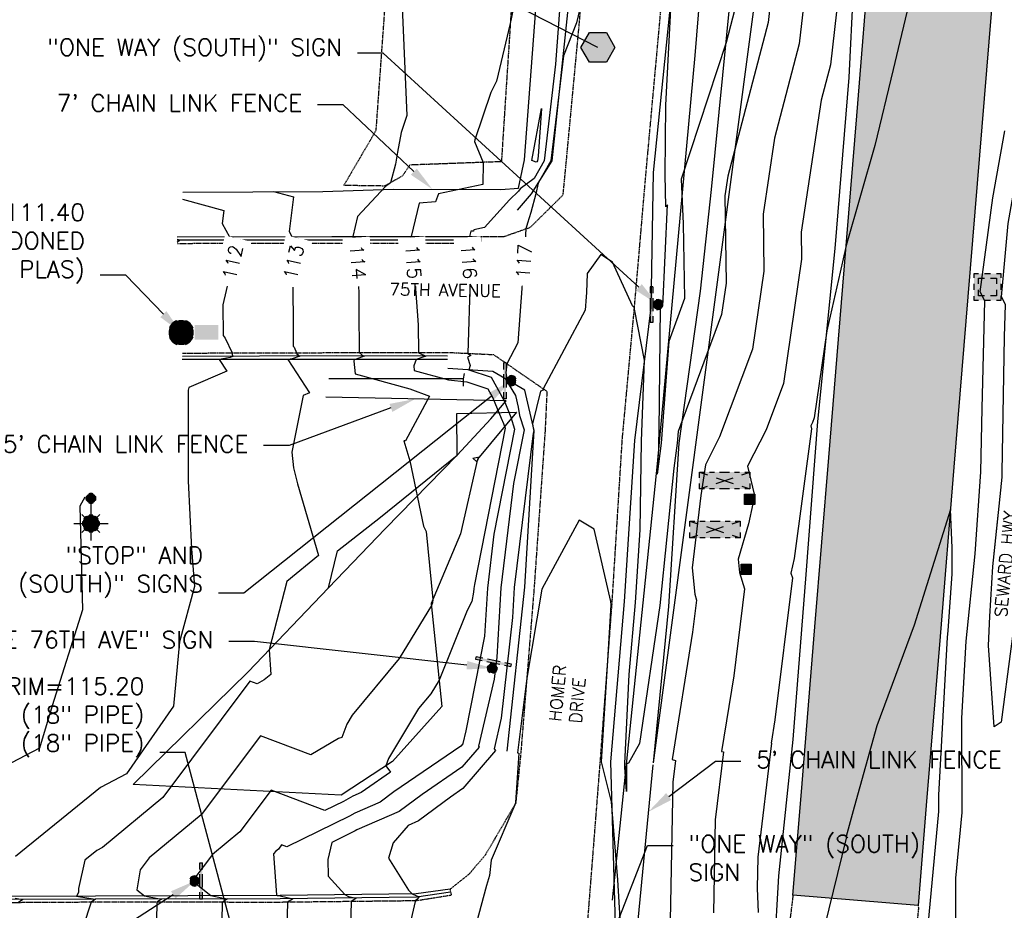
# Model space of a CAD drawing. Header units: feet. Extents: x 351431 to 355879, y 310968 to 329728.
# Tile 51 of 254: x 353261 to 353550, y 316412 to 316674. Entities that reach past the tile are written whole.
import ezdxf

# ---------------------------------------------------------------- set-up
doc = ezdxf.new("R2010")
doc.units = ezdxf.units.FT
doc.header["$MEASUREMENT"] = 0
doc.linetypes.add('D25', pattern=[0.375, 0.25, -0.125])
for name, color, linetype in [('EHYSC', 161, 'Continuous'), ('ELIF', 153, 'LINKFENCE'), ('ELTCH-EG2', 253, 'Continuous'), ('ELTCN-EG2', 251, 'Continuous'), ('ELTT', 3, 'Continuous'), ('ELUG', 153, 'EGASRT'), ('ELUTU', 153, 'UT'), ('ELYCB-BACK', 5, 'Continuous'), ('ELYCB-FL', 2, 'Continuous'), ('ELYSC', 2, 'Continuous'), ('ELYSP', 1, 'D25'), ('ELYSS', 2, 'Continuous'), ('ESFI', 2, 'Continuous'), ('ESFLJ', 5, 'Continuous'), ('ESFLP', 4, 'Continuous'), ('ESFS', 153, 'Continuous'), ('ESGH', 1, 'Continuous'), ('ESIP', 41, 'Continuous'), ('ESMask', 155, 'Continuous'), ('ESUS', 5, 'Continuous'), ('ETFS', 6, 'Continuous'), ('ETGH', 4, 'Continuous'), ('ETIF', 4, 'Continuous'), ('ETRC', 2, 'Continuous'), ('ETTC', 252, 'Continuous'), ('ETUD', 4, 'Continuous'), ('ETUS', 2, 'Continuous')]:
    doc.layers.add(name, color=color, linetype=linetype)
doc.styles.add('ANNO-TOPO', font='simplex.shx')
doc.styles.add('L180', font='simplex.shx', dxfattribs={"height": 3.6})
doc.styles.add('L80', font='simplex', dxfattribs={"height": 4})
doc.styles.add('ROMANSM', font='romansm.shx')
doc.linetypes.add('EGASRT', pattern='A,0.15,-0.07,0.15,-0.04,["G",ROMANSM,S=0.08,R=0,X=-0.005,Y=-0.04],-0.12,0.15,-0.07,0.15,-0.04,[")",ROMANSM,S=0.08,R=0,X=-0.09,Y=-0.04],-0.075', length=1.015)
doc.linetypes.add('LINKFENCE', pattern='A,0.25,-0.08,0.25,-0.08,["X",ROMANSM,S=0.08,R=0,X=-0.004,Y=-0.04],-0.12', length=0.78)
doc.linetypes.add('UT', pattern='A,0.25,-0.07,0.07,-0.07,0.07,-0.07,0.25,-0.08,["UT",ROMANSM,S=0.08,R=0,X=-0.04,Y=-0.04],-0.15', length=1.08)

# ---------------------------------------------------------------- blocks, each defined once
blk = doc.blocks.new('ESUFMALUM')
for p, q in [((0, -0.0295), (0, -0.0976)), ((-0.053, -0.0946), (-0.0354, -0.1123)), ((0.053, -0.0946), (0.0354, -0.1123)), ((-0.1, -0.1476), (-0.05, -0.1476)), ((0.05, -0.1476), (0.1, -0.1476)), ((-0.0354, -0.183), (-0.053, -0.2007)), ((0, -0.1976), (0, -0.2476)), ((0.0354, -0.183), (0.053, -0.2007))]:
    blk.add_line(p, q)
for centre, radius, start, end in [((0, 0), 0.0295, 153.65027, 206.34973), ((0, 0), 0.0295, 63.65027, 116.34973), ((0, 0), 0.0295, 333.65027, 26.34973), ((0, 0), 0.0295, 243.65027, 296.34973), ((0, -0.1476), 0.05, 121.70415, 148.29585), ((0, -0.1476), 0.05, 76.70415, 103.29585), ((0, -0.1476), 0.05, 31.70415, 58.29585), ((0, -0.1476), 0.05, 166.70415, 193.29585), ((0, -0.1476), 0.05, 346.70415, 13.29585), ((0, -0.1476), 0.05, 211.70415, 238.29585), ((0, -0.1476), 0.05, 256.70415, 283.29585), ((0, -0.1476), 0.05, 301.70415, 328.29585)]:
    blk.add_arc(centre, radius, start, end)
at = {"layer": 'ESMask'}
for points, const_width in [([(-0.0148, 0, 1), (0.0148, 0, 1)], 0.0295), ([(-0.025, -0.1476, 1), (0.025, -0.1476, 1)], 0.05)]:
    blk.add_lwpolyline(points, format="xyb", close=True, dxfattribs=dict(at, const_width=const_width))
blk = doc.blocks.new('ESIPOST')
blk.add_lwpolyline([(0.03, 0.0299), (0.03, -0.03), (-0.03, -0.03), (-0.03, 0.0299), (0.03, 0.0299)])
at = {"layer": 'ESMask'}
blk.add_solid([(-0.03, -0.03), (-0.03, 0.0299), (0.03, -0.03), (0.03, 0.0299)], dxfattribs=at)
blk = doc.blocks.new('ESIPUBSIGN')
at = {"layer": 'ESMask'}
h = blk.add_hatch(color=256, dxfattribs=at)
edge = h.paths.add_edge_path()
edge.add_arc((0, 0), 0.03, 90, 450)
for p, q in [((-0.03, 0.1047), (-0.0447, 0.1047)), ((-0.0447, 0.1047), (-0.0447, 0.066)), ((-0.03, 0.1047), (-0.03, 0.066)), ((-0.0447, 0.0381), (-0.0447, -0.0393)), ((-0.03, 0.0381), (-0.03, -0.0393)), ((-0.0447, -0.0672), (-0.0447, -0.1059)), ((-0.03, -0.1059), (-0.0447, -0.1059)), ((-0.03, -0.0672), (-0.03, -0.1059))]:
    blk.add_line(p, q)
for start, end in [(144.23142, 216.35632), (17.97024, 107.04945), (253.53828, 340.78828)]:
    blk.add_arc((0, 0), 0.03, start, end)
blk.add_solid([(-0.0447, -0.1059), (-0.03, -0.1059), (-0.0447, 0.1047), (-0.03, 0.1047)], dxfattribs=at)
blk = doc.blocks.new('ESUFCTRL')
for p, q in [((-0.1476, 0.0492), (-0.1004, 0.0335)), ((-0.0502, 0.0167), (0.0502, -0.0167)), ((-0.0502, -0.0167), (0.0502, 0.0167)), ((0.1004, 0.0335), (0.1476, 0.0492)), ((-0.1476, -0.0492), (-0.1004, -0.0335)), ((0.1004, -0.0335), (0.1476, -0.0492))]:
    blk.add_line(p, q)
for points in [[(-0.1476, 0.0167), (-0.1476, 0.0492), (-0.1181, 0.0492)], [(-0.0886, 0.0492), (-0.0591, 0.0492)], [(-0.0295, 0.0492), (0.0295, 0.0492)], [(0.0591, 0.0492), (0.0886, 0.0492)], [(0.1181, 0.0492), (0.1476, 0.0492), (0.1476, 0.0167)], [(-0.1476, -0.0492), (-0.1476, -0.0167)], [(-0.1181, -0.0492), (-0.1476, -0.0492)], [(-0.0591, -0.0492), (-0.0886, -0.0492)], [(0.0295, -0.0492), (-0.0295, -0.0492)], [(0.0886, -0.0492), (0.0591, -0.0492)], [(0.1476, -0.0167), (0.1476, -0.0492), (0.1181, -0.0492)]]:
    blk.add_lwpolyline(points)
at = {"layer": 'ESMask'}
blk.add_solid([(-0.1476, -0.0492), (-0.1476, 0.0492), (0.1476, -0.0492), (0.1476, 0.0492)], dxfattribs=at)
blk = doc.blocks.new('ESUSMHOLE')
for radius, start, end in [(0.0738, 110, 160), (0.0738, 20, 70), (0.0492, 155, 205), (0.0492, 65, 115), (0.0492, 335, 25), (0.0738, 200, 250), (0.0492, 245, 295), (0.0738, 290, 340)]:
    blk.add_arc((0, 0), radius, start, end)
at = {"layer": 'ESMask', "const_width": 0.0738}
blk.add_lwpolyline([(-0.0369, 0, 1), (0.0369, 0, 1)], format="xyb", close=True, dxfattribs=at)
at = {"layer": 'ESMask'}
blk.add_solid([(0.0796, -0.0411), (0.0796, 0.0441), (0.2186, -0.0411), (0.2186, 0.0441)], dxfattribs=at)
blk = doc.blocks.new('TH')
blk.add_hatch(color=256).paths.add_polyline_path([(-0.05, 0.0866), (0.05, 0.0866), (0.1, 0), (0.05, -0.0866), (-0.05, -0.0866), (-0.1, 0)])
for p, q in [((-0.1, 0), (-0.05, 0.0866)), ((-0.05, 0.0866), (0.05, 0.0866)), ((0.05, 0.0866), (0.1, 0)), ((-0.05, -0.0866), (-0.1, 0)), ((0.1, 0), (0.05, -0.0866)), ((0.05, -0.0866), (-0.05, -0.0866))]:
    blk.add_line(p, q)
blk = doc.blocks.new('ESUFJBOX2')
for points in [[(-0.0787, 0.0535), (-0.0787, 0.0787), (-0.0535, 0.0787)], [(-0.0178, 0.0787), (0.0178, 0.0787)], [(0.0535, 0.0787), (0.0787, 0.0787), (0.0787, 0.0535)], [(-0.0787, -0.0178), (-0.0787, 0.0178)], [(-0.0525, 0.0178), (-0.0525, 0.0525), (-0.0178, 0.0525)], [(0.0178, 0.0525), (0.0525, 0.0525), (0.0525, 0.0178)], [(0.0787, 0.0178), (0.0787, -0.0178)], [(-0.0787, -0.0787), (-0.0787, -0.0535)], [(-0.0525, -0.0525), (-0.0525, -0.0178)], [(-0.0178, -0.0525), (-0.0525, -0.0525)], [(0.0525, -0.0178), (0.0525, -0.0525), (0.0178, -0.0525)], [(0.0787, -0.0535), (0.0787, -0.0787), (0.0535, -0.0787)], [(-0.0535, -0.0787), (-0.0787, -0.0787)], [(0.0178, -0.0787), (-0.0178, -0.0787)]]:
    blk.add_lwpolyline(points)
at = {"layer": 'ESMask'}
blk.add_solid([(-0.0787, -0.0787), (-0.0787, 0.0787), (0.0787, -0.0787), (0.0787, 0.0787)], dxfattribs=at)

msp = doc.modelspace()

# ---------------------------------------------------------------- hatches: boundary and pattern name
at = {"layer": 'EHYSC'}
h = msp.add_hatch(dxfattribs=at)
h.set_pattern_fill('AR-CONC', color=256, style=0)
h.set_pattern_definition([(50, (353487.767, 316413.877), (7.1726, -0.62752), [0.75, -8.25]), (355, (353487.767, 316413.877), (-1.38751, 7.52192), [0.6, -6.6]), (100.4514, (353488.365, 316413.825), (5.7851, 6.8944), [0.6374, -7.01142]), (46.1842, (353487.767, 316415.877), (10.6724, -1.6552), [1.125, -12.375]), (96.6356, (353488.656, 316415.739), (9.34663, 9.74118), [0.9561, -10.51713]), (351.184, (353487.767, 316415.877), (9.3466, 9.7412), [0.9, -9.9]), (21, (353488.767, 316415.377), (5.96907, -4.02619), [0.75, -8.25]), (326, (353488.767, 316415.377), (2.43315, 7.2515), [0.6, -6.6]), (71.4514, (353489.2644, 316415.0415), (8.40223, 3.2253), [0.6374, -7.01142]), (37.5, (353487.767, 316413.877), (0.121599, 3.328939), [0, -6.52, 0, -6.7, 0, -6.625]), (7.5, (353487.767, 316413.877), (2.630695, 3.944117), [0, -3.82, 0, -6.37, 0, -2.525]), (327.5, (353485.537, 316413.877), (5.338224, -0.225549), [0, -2.5, 0, -7.8, 0, -10.35]), (317.5, (353484.537, 316413.877), (5.83186, 1.00105), [0, -3.25, 0, -5.18, 0, -7.35])])
h.paths.add_polyline_path([(353539.1, 316592.42), (353543.21, 316642.27), (353547.3, 316692.18), (353548.88, 316711.62), (353512.2, 316714.72), (353510.57, 316695.24), (353506.47, 316645.48), (353502.43, 316595.51), (353502.43, 316595.49), (353498.28, 316545.3), (353494.16, 316495.57), (353490.15, 316445.99), (353487.77, 316416.86), (353524.49, 316413.88), (353526.88, 316443.15), (353530.97, 316492.73), (353535, 316542.44)])

# ---------------------------------------------------------------- linework, layer by layer
at = {"layer": 'ELIF', "flags": 128}
for points in [[(353446.82, 316455.74), (353451.37, 316501.52), (353454.41, 316549.45), (353460.68, 316594.04), (353463.91, 316623.85), (353469.47, 316680.23), (353474.21, 316731.39), (353480.86, 316781.28), (353486.24, 316827.92), (353491.79, 316873.83), (353501.87, 316922.96), (353513.3, 316975.18), (353519.12, 316998.44)], [(353308.82, 316623.14), (353349.81, 316623.34), (353370.59, 316623.99), (353402.09, 316623.87), (353407.3, 316624.23), (353409.05, 316632.6), (353413.07, 316685.93), (353416.98, 316735.32), (353420.69, 316785.95), (353424.14, 316835.36), (353424.44, 316842.85), (353406.26, 316865.03), (353393.93, 316871.72), (353372.71, 316871.9), (353354.85, 316871.35), (353294.41, 316871.72)], [(353294.19, 316449.38), (353327.96, 316482.41), (353351.5, 316507.02), (353368.1, 316524.33), (353389.29, 316545.94), (353399.11, 316556.61), (353403.68, 316561.89), (353350.76, 316562.94)], [(353446.66, 316455.16), (353441.21, 316398.45), (353437.4, 316358.94), (353432.49, 316305.57), (353428.73, 316251.41), (353423.74, 316193.33), (353420.43, 316144.75), (353415.59, 316093.3), (353411.64, 316042.68), (353407.35, 315989.4), (353403.04, 315934.92), (353398.63, 315884.6), (353395.56, 315837.15), (353390.83, 315786.1), (353387.96, 315736.75), (353384.09, 315683.86), (353381.41, 315634.43), (353378.64, 315583.95), (353376.89, 315532.03), (353373.87, 315483.93), (353370.61, 315433.45), (353368.51, 315384.07), (353366.68, 315331.73), (353364.84, 315277.81), (353362.03, 315227.27), (353359.72, 315177.38), (353356.57, 315123.73), (353354.09, 315075.84), (353353.53, 315023.74), (353353.34, 314972.13), (353352.04, 314875.88), (353349.67, 314831.3), (353346.73, 314781.26), (353345.08, 314736.45)]]:
    msp.add_lwpolyline(points, dxfattribs=at)
at = {"layer": 'ELTCH-EG2', "flags": 128}
for points, elevation in [([(353493.18, 316698.13), (353489.63, 316666.64), (353482.39, 316638.91), (353478.99, 316616.68), (353479.23, 316599.93), (353475.9, 316577.09), (353466.27, 316551.3), (353462.07, 316543.14), (353460.77, 316534.16), (353458.21, 316512.93), (353458.97, 316505.19), (353459.51, 316503.42), (353458.35, 316494.07), (353452.33, 316456.66), (353453.32, 316456.36), (353452.54, 316449.99), (353451.7, 316404.41)], 119), ([(353522.66, 316682.15), (353517.13, 316659.05), (353511.8, 316636.8), (353503.4, 316607.5), (353501.6, 316599.66), (353497.74, 316582.4), (353494.03, 316556.91), (353493.53, 316555.57), (353492.98, 316554.51), (353493.18, 316553.69), (353488.16, 316515.62), (353487.19, 316511.33), (353487.6, 316510), (353482.45, 316468.37), (353481.34, 316461.5), (353481.53, 316461.44), (353477.45, 316428.07), (353477.28, 316418.95), (353477.55, 316411.82)], 121), ([(353471.31, 316678.99), (353468.16, 316666.96), (353454.99, 316626.93), (353455.53, 316613.81), (353455.97, 316591.9), (353451.39, 316579.31), (353449.11, 316549.51), (353447.91, 316540.36), (353448.41, 316547.84), (353448.43, 316549.55), (353448.55, 316552.99), (353448.92, 316589.34), (353449.63, 316589.61), (353450.99, 316619.39), (353450.46, 316618.75), (353450.26, 316628.3), (353450.51, 316648.6), (353452.18, 316680.67)], 117), ([(353335.34, 316623.27), (353341.24, 316621.68), (353339.93, 316611.59), (353340.76, 316610.07), (353343.11, 316609.32), (353343.89, 316609.12), (353342.79, 316608.35), (353342.56, 316608.14), (353341.08, 316601.72), (353341.16, 316577.95), (353341.4, 316577.62), (353342.17, 316575.99), (353342.16, 316575.74), (353343.1, 316575.02), (353340.9, 316574.24), (353339.56, 316573.98), (353345.91, 316564.21), (353344.05, 316563.42), (353340.78, 316546.8), (353341.21, 316542.2), (353342.4, 316537.54), (353348.53, 316516.48), (353339.3, 316508.89), (353334.12, 316488.84), (353334.58, 316481.57), (353332.66, 316480.06), (353330.62, 316478.88), (353328.48, 316479.69), (353302.89, 316445.51), (353285.23, 316430.92), (353283.51, 316430.02), (353279.99, 316427.16), (353278.18, 316418.82), (353278.14, 316417.65), (353277.55, 316416.62), (353283.1, 316415.68), (353283.11, 316415.68), (353281.9, 316414.84), (353281.85, 316414.82), (353277.19, 316400.53)], 113), ([(353308.71, 316621.01), (353320.85, 316617.75), (353320.35, 316613.92), (353322.47, 316610.04), (353323.55, 316609.7), (353325.93, 316609.1), (353325.37, 316608.71), (353324.7, 316608.11), (353320.55, 316590.01), (353320.58, 316581.1), (353321.21, 316580.24), (353323.26, 316575.94), (353323.23, 316575.26), (353323.64, 316574.95), (353322.68, 316574.61), (353319.44, 316573.98), (353321.67, 316570.56), (353310.53, 316565.81), (353310.37, 316565.01), (353310.3, 316538.42), (353311.29, 316518.44), (353312.15, 316507.45), (353307.81, 316491.16), (353306.08, 316472.35), (353292.21, 316452.46), (353284.64, 316448.49), (353259.7, 316428.22)], 112), ([(353307.08, 316609.3), (353307.97, 316609.08), (353307.94, 316609.06), (353307.16, 316608.37)], 111), ([(353395.57, 316545.38), (353395.01, 316543.98), (353393.88, 316545.07), (353395.37, 316545.34), (353395.57, 316545.38)], 114), ([(353279.98, 316533.62), (353278.53, 316531.02), (353279.38, 316500.63), (353270.47, 316472.39), (353266.74, 316460.01), (353237.72, 316444.88)], 111), ([(353526.51, 316397.52), (353530.57, 316441.43), (353530.57, 316446.23), (353533.15, 316492.57), (353533.34, 316494.47), (353534.53, 316511.19), (353534.47, 316518.74), (353533.99, 316530.01), (353523.33, 316496.06), (353512.42, 316466.56), (353505.78, 316442.73), (353503.41, 316434.11), (353503.35, 316433.59), (353495.74, 316402.54)], 122), ([(353406.35, 316443.89), (353406.3, 316443.83), (353406.16, 316443.41), (353399.23, 316427.19), (353398.77, 316422.64), (353397.87, 316419.77), (353394.82, 316408.44), (353391.1, 316398.28), (353390.92, 316397.45), (353393.99, 316384.25), (353390.85, 316369.64), (353390.83, 316369.62), (353390.84, 316369.61), (353390.8, 316369.55), (353388.92, 316364.85), (353389.3, 316357.93), (353392.97, 316349.51), (353392.5, 316349.1), (353391.18, 316310.96), (353391.26, 316307.07), (353390.25, 316299), (353386.49, 316255.82), (353385.49, 316243.12)], 119), ([(353259.56, 316416), (353261.88, 316415.6), (353261.15, 316415.1), (353260.35, 316414.69)], 112)]:
    msp.add_lwpolyline(points, dxfattribs=dict(at, elevation=elevation))
at = {"layer": 'ELTCN-EG2', "flags": 128}
for points, elevation in [([(353503.95, 316706.27), (353498.8, 316660.47), (353496.08, 316650.07), (353490.15, 316611.36), (353490.27, 316603.43), (353484.97, 316567), (353479.9, 316553.43), (353474.4, 316542.74), (353476.41, 316534.52), (353476.04, 316531.7), (353474.72, 316525.85), (353471.7, 316515.48), (353472.09, 316511.51), (353473.56, 316506.71), (353470.4, 316481.22), (353466.84, 316459.08), (353467.42, 316458.9), (353465, 316439.03), (353464.49, 316411.68)], 120), ([(353414.01, 316647.68), (353412.98, 316633.63), (353412.82, 316632.28), (353412.68, 316632.03), (353412.43, 316631.85), (353411.19, 316632.41), (353414.01, 316647.68)], 115)]:
    msp.add_lwpolyline(points, dxfattribs=dict(at, elevation=elevation))
at = {"layer": 'ELTT', "flags": 128}
msp.add_lwpolyline([(353446.82, 316455.74), (353519.12, 316998.44)], dxfattribs=at)
msp.add_lwpolyline([(353294.19, 316449.38), (353327.96, 316482.41), (353351.5, 316507.02), (353354.18, 316517.91), (353366.74, 316527.73), (353389.29, 316545.94), (353389.17, 316558.2), (353406.63, 316558.58), (353395.2, 316544.82), (353390.23, 316522.91), (353381.68, 316502.48), (353384.75, 316472.28), (353370.27, 316456.09), (353355.22, 316446.25)], close=True, dxfattribs=at)
at = {"layer": 'ELUG', "flags": 128}
for points in [[(353391.29, 316569.92), (353391.01, 316568.36), (353390.99, 316566.21)], [(353391.01, 316568.36), (353351.58, 316568.33)]]:
    msp.add_lwpolyline(points, dxfattribs=at)
at = {"layer": 'ELUTU', "flags": 128}
msp.add_lwpolyline([(353434.86, 316415.39), (353448.06, 316543.38), (353459.09, 316663.23), (353467.62, 316766.97), (353472.29, 316801.99), (353484.5, 316878.09), (353499.05, 316944.19), (353510.84, 316994.24), (353517.91, 317024.02), (353515.35, 317039.27), (353496.29, 317087.86), (353490.26, 317093.94), (353495.38, 317173.14), (353500.82, 317291.85)], dxfattribs=at)
at = {"layer": 'ELYCB-BACK', "flags": 128}
for points in [[(353307.11, 316610.02), (353352.46, 316610.09), (353396.17, 316610.07)], [(353386.44, 316574.05), (353353.84, 316573.97), (353308.58, 316573.99)], [(353387.17, 316418.64), (353377.28, 316417.27), (353337.36, 316416.84), (353283.14, 316416.64), (353229.68, 316416.4), (353177.09, 316416.37), (353124.51, 316416.22), (353072.56, 316416.18)]]:
    msp.add_lwpolyline(points, dxfattribs=at)
at = {"layer": 'ELYCB-FL', "flags": 128}
for points in [[(353307.07, 316609.08), (353352.51, 316609.13), (353396.19, 316609.08)], [(353386.42, 316574.97), (353353.81, 316575.06), (353308.65, 316574.9)], [(353387.32, 316417.79), (353377.35, 316416.27), (353337.36, 316415.8), (353283.17, 316415.68), (353229.76, 316415.48), (353177.15, 316415.4), (353124.6, 316415.21), (353072.5, 316415.11)]]:
    msp.add_lwpolyline(points, dxfattribs=at)
at = {"layer": 'ELYSP', "flags": 128}
for points in [[(353307.2, 316608.08), (353352.38, 316608.16), (353396.23, 316608.09), (353396.19, 316609.08), (353396.17, 316610.07), (353402.92, 316610.06), (353410.75, 316612.81), (353420.35, 316622.3), (353421.31, 316632.21), (353426.12, 316683.38), (353430.36, 316734.14), (353434.62, 316784.46), (353438.49, 316833.81), (353441.56, 316864.31), (353429.6, 316880.55), (353409.19, 316885.91), (353377.25, 316886.03), (353330.39, 316885.79), (353296.05, 316885.8)], [(353380.81, 316883.9), (353372.71, 316871.9), (353374.18, 316868.18), (353381.97, 316866.59), (353393.56, 316867.1), (353409.4, 316853.5), (353411.53, 316836.68), (353410.58, 316801.03), (353408.61, 316759.03), (353408.13, 316723.32), (353402.23, 316632.03), (353375.38, 316631.05), (353373.18, 316627.83), (353367.97, 316624.89), (353356.02, 316625.06), (353365.5, 316641.26), (353369.04, 316690.49), (353368.94, 316743.6), (353362.32, 316775.59), (353361.08, 316816.95), (353355.24, 316868.71)], [(353487.77, 316416.86), (353487.58, 316415.17), (353485.2, 316395.98), (353481.24, 316345.69), (353477.3, 316296), (353472.3, 316246.77), (353468.39, 316196.37), (353464.89, 316146.92), (353460.96, 316097.2), (353457.01, 316045.29), (353453.1, 315995.53), (353449.13, 315945.57), (353445.18, 315895.6), (353441.39, 315845.6), (353437.65, 315795.71), (353434.66, 315745.03), (353431.23, 315695.03), (353428.28, 315645.38), (353425.57, 315595.37), (353422.2, 315545.07), (353419.66, 315495.5), (353417.16, 315444.98), (353415.51, 315413.49), (353411.56, 315395.53), (353410.17, 315345.61), (353408.09, 315295.55), (353406.07, 315245.51), (353404.18, 315194.67), (353401.78, 315145), (353397.39, 315095.67), (353392.38, 315045.84), (353386.26, 314994.98), (353382.33, 314944.87), (353376.72, 314895.08), (353371.43, 314844.83), (353366.76, 314794.61), (353361.55, 314744.83), (353356.14, 314694.55), (353350.68, 314644.51), (353344.94, 314594.37), (353339.09, 314544.42), (353335.9, 314517.91), (353334.06, 314515.7), (353331.53, 314515.57), (353328.62, 314517.12), (353328.42, 314520.83), (353328.42, 314529.72), (353326.73, 314540.98)], [(353524.49, 316413.88), (353524.61, 316413.04), (353522.51, 316393.32), (353518.81, 316343.26), (353514.85, 316293.25), (353510.71, 316243.6), (353506.72, 316192.9), (353502.74, 316143.78), (353498.5, 316090.73), (353494.8, 316042.24), (353490.55, 315991.28), (353486.77, 315942.68), (353483, 315891.97), (353479.43, 315842.82), (353475.75, 315792.64), (353472.07, 315743.06), (353468.72, 315692.15), (353465.5, 315643.39), (353462.66, 315592.75), (353460.03, 315543.38), (353457.24, 315491.85), (353454.65, 315443.38), (353452.14, 315392.66), (353449.65, 315343.36), (353447.03, 315292.28), (353444.9, 315243.34), (353442.9, 315193.38), (353439.06, 315093.1), (353437.64, 315043.64), (353435.96, 314994.29), (353434.32, 314943.18), (353432.77, 314893.66), (353431.23, 314843.25), (353429.61, 314793.81), (353428.53, 314743.36), (353427.94, 314692.11), (353427.25, 314642.92), (353427.03, 314593.37), (353426.96, 314543.18), (353426.97, 314493.16), (353426.98, 314443.13), (353427.08, 314392.26), (353427.22, 314343.16), (353427.19, 314291.98), (353427.39, 314242.82), (353427.55, 314191.99), (353427.79, 314142.72), (353428.09, 314091.63), (353428.36, 314043.08), (353428.66, 313992.69), (353429.26, 313953.97), (353430.76, 313949.54), (353431.79, 313934.36), (353433.74, 313912.65), (353434.98, 313907.83), (353440.97, 313904.25), (353444.53, 313904.64)]]:
    msp.add_lwpolyline(points, dxfattribs=at)
at = {"layer": 'ELYSS', "flags": 128}
for points in [[(353406.97, 316617.85), (353411.11, 316622.61), (353417.17, 316632.3), (353422.65, 316684.16), (353426.92, 316734.58), (353430.55, 316785.06), (353433.79, 316834.45), (353437.23, 316864.43), (353429.6, 316880.55)], [(353431.46, 315731.65), (353434.99, 315784.3), (353438.27, 315832.86), (353441.63, 315879.72), (353445.95, 315934.93), (353449.93, 315985.79), (353454.18, 316041.54), (353457.77, 316089.15), (353466.41, 316197.45), (353469.6, 316245.97), (353474.44, 316297.96), (353479.79, 316356.26), (353483.68, 316422.59), (353487.87, 316462.59), (353491.67, 316510.95), (353495.03, 316555.8), (353500.2, 316606.58), (353504.3, 316656.77), (353506.86, 316708.46)], [(353403.93, 316459.13), (353409.08, 316507.25), (353411.86, 316553.16), (353409.07, 316564.98), (353399.68, 316570.51), (353386.57, 316571.39)]]:
    msp.add_lwpolyline(points, dxfattribs=at)
at = {"layer": 'ETFS', "linetype": 'ByBlock', "lineweight": -2}
for p, q in [((353367.54, 316663.82), (353360.04, 316663.82)), ((353326.7, 316505.5), (353319.2, 316505.5)), ((353329.77, 316491.34), (353322.27, 316491.34)), ((353445.15, 316431.45), (353452.65, 316431.45))]:
    msp.add_line(p, q, dxfattribs=at)
for points in [[(353399.23, 316563.15), (353326.7, 316505.5)], [(353392.13, 316484.33), (353329.77, 316491.34)], [(353435.38, 316406.6), (353445.15, 316431.45)], [(353305.98, 316416.99), (353290.93, 316407.32)]]:
    msp.add_lwpolyline(points, dxfattribs=at)
at = {"layer": 'ETFS'}
for points in [[(353443.43, 316596.12), (353448.12, 316590.13), (353441.74, 316594.27)], [(353398.45, 316564.12), (353405.1, 316567.81), (353400, 316562.17)], [(353392.26, 316485.57), (353399.58, 316483.49), (353391.99, 316483.09)], [(353305.3, 316418.04), (353312.29, 316421.05), (353306.65, 316415.94)]]:
    msp.add_solid(points, dxfattribs=at)
at = {"layer": 'ETGH', "linetype": 'ByBlock', "lineweight": -2}
msp.add_lwpolyline([(353430.54, 316665.57), (353399.58, 316681.48)], dxfattribs=at)
at = {"layer": 'ETIF', "linetype": 'ByBlock', "lineweight": -2}
for p, q in [((353355.8, 316648.76), (353348.3, 316648.76)), ((353339.99, 316548.74), (353332.49, 316548.74)), ((353465.01, 316456.16), (353472.51, 316456.16))]:
    msp.add_line(p, q, dxfattribs=at)
for points in [[(353376.55, 316629.11), (353355.8, 316648.76)], [(353369.84, 316559.82), (353339.99, 316548.74)], [(353451.32, 316445.83), (353465.01, 316456.16)]]:
    msp.add_lwpolyline(points, dxfattribs=at)
at = {"layer": 'ETIF'}
for points in [[(353377.41, 316630.01), (353381.99, 316623.95), (353375.69, 316628.2)], [(353369.4, 316560.99), (353376.87, 316562.42), (353370.27, 316558.64)], [(353452.07, 316444.83), (353445.33, 316441.31), (353450.57, 316446.83)]]:
    msp.add_solid(points, dxfattribs=at)
at = {"layer": 'ETUD', "linetype": 'ByBlock', "lineweight": -2}
msp.add_line((353309.48, 316458.77), (353301.98, 316458.77), dxfattribs=at)
msp.add_lwpolyline([(353322.56, 316409.55), (353309.48, 316458.77)], dxfattribs=at)
at = {"layer": 'ETUS', "linetype": 'ByBlock', "lineweight": -2}
msp.add_line((353292.04, 316598.72), (353284.54, 316598.72), dxfattribs=at)
msp.add_lwpolyline([(353303.07, 316587.31), (353292.04, 316598.72)], dxfattribs=at)
at = {"layer": 'ETUS'}
msp.add_solid([(353303.97, 316588.18), (353308.29, 316581.92), (353302.17, 316586.44)], dxfattribs=at)

# ---------------------------------------------------------------- block references
at = {"layer": 'ESFI', "xscale": 50, "yscale": 50, "zscale": 50}
for p in [(353467.71, 316538.51), (353464.93, 316524.15)]:
    msp.add_blockref('ESUFCTRL', p, dxfattribs=at)
at = {"layer": 'ESFLJ', "xscale": 50, "yscale": 50, "zscale": 50}
msp.add_blockref('ESUFJBOX2', (353544.86, 316595.29), dxfattribs=at)
at = {"layer": 'ESFLP', "xscale": 50, "yscale": 50, "zscale": 50}
msp.add_blockref('ESUFMALUM', (353281.82, 316533.28), dxfattribs=at)
at = {"layer": 'ESFS', "xscale": 50, "yscale": 50, "zscale": 50}
for p in [(353448.12, 316590.13), (353405.1, 316567.81)]:
    msp.add_blockref('ESIPUBSIGN', p, dxfattribs=at)
at = {"layer": 'ESFS'}
for p, xscale, yscale, zscale, rotation in [((353399.58, 316483.49), 50.00000000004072, 50.00000000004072, 50.00000000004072, 258.2126828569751), ((353312.29, 316421.05), 50, 50, 50, 180)]:
    msp.add_blockref('ESIPUBSIGN', p, dxfattribs=dict(at, xscale=xscale, yscale=yscale, zscale=zscale, rotation=rotation))
at = {"layer": 'ESGH', "xscale": 50, "yscale": 50, "zscale": 50}
msp.add_blockref('TH', (353430.54, 316665.57), dxfattribs=at)
at = {"layer": 'ESIP', "xscale": 50, "yscale": 50, "zscale": 50}
for p in [(353475.07, 316532.99), (353474.06, 316512.45)]:
    msp.add_blockref('ESIPOST', p, dxfattribs=at)
at = {"layer": 'ESUS', "xscale": 50, "yscale": 50, "zscale": 50}
msp.add_blockref('ESUSMHOLE', (353308.29, 316581.92), dxfattribs=at)

# ---------------------------------------------------------------- texts
at = {"layer": 'ETFS', "char_height": 5, "attachment_point": 3, "style": 'ANNO-TOPO'}
for s, insert in [('"ONE WAY (SOUTH)" SIGN', (353355.54, 316668.11)), ('"STOP" AND\\P"ONE WAY (SOUTH)" SIGNS', (353314.7, 316519.07)), ('"E 76TH AVE" SIGN', (353317.77, 316494.3))]:
    msp.add_mtext(s, dxfattribs=dict(at, insert=insert))
at = {"layer": 'ETFS', "insert": (353457.15, 316434.45), "char_height": 5, "width": 77.2978, "attachment_point": 1, "style": 'ANNO-TOPO'}
msp.add_mtext('"ONE WAY" (SOUTH)\\PSIGN', dxfattribs=at)
at = {"layer": 'ETIF', "char_height": 5, "style": 'ANNO-TOPO'}
for s, insert, attachment_point in [("7' CHAIN LINK FENCE", (353343.8, 316651.72), 3), ("5' CHAIN LINK FENCE", (353327.99, 316551.7), 3), ("5' CHAIN LINK FENCE", (353477.01, 316459.16), 1)]:
    msp.add_mtext(s, dxfattribs=dict(at, insert=insert, attachment_point=attachment_point))
at = {"layer": 'ETRC', "char_height": 3.6, "attachment_point": 1, "style": 'L180', "bg_fill": 3, "box_fill_scale": 1.5, "bg_fill_color": 256, "bg_fill_true_color": 13158600, "bg_fill_transparency": 16324528}
for s, insert, width, rotation in [('75TH AVENUE', (353369.4, 316596.43), 44.1855, 359.2235), ('HOMER DRIVE', (353416.16, 316468.05), 17.9759, 84.7664)]:
    msp.add_mtext(s, dxfattribs=dict(at, insert=insert, width=width, rotation=rotation))
at = {"layer": 'ETUD', "insert": (353297.48, 316480.68), "char_height": 5, "attachment_point": 3, "style": 'ANNO-TOPO'}
msp.add_mtext('STORM DRAIN MANHOLE, RIM=115.20\\PSE INV=108.45 (18" PIPE)\\PW INV=106.16 (18" PIPE)', dxfattribs=at)
at = {"layer": 'ETUS', "insert": (353280.04, 316619.67), "char_height": 5, "attachment_point": 3, "style": 'ANNO-TOPO'}
msp.add_mtext('SEWER MANHOLE, RIM=111.40\\PAPPEARS TO BE ABANDONED\\PW INV=99.55 (6" PLAS)', dxfattribs=at)

# ---------------------------------------------------------------- next in the draw order: linework, layer by layer
at = {"layer": 'ELTCH-EG2', "flags": 128}
for points, elevation in [([(353482.4, 316689.99), (353480.47, 316672.82), (353468.7, 316627.76), (353467.82, 316621.99), (353468.19, 316596.43), (353466.84, 316587.18), (353455.42, 316556.6), (353454.06, 316552.88), (353453.8, 316549.45), (353452.84, 316542.18), (353448.73, 316501.87), (353442.76, 316461.42), (353439.56, 316455.65), (353438.99, 316455.44), (353438.93, 316447.32), (353438.49, 316454.47), (353438.41, 316455.48), (353439.74, 316481.6), (353441.57, 316502.74), (353442.99, 316524.03), (353443.34, 316550.08), (353444.19, 316573.82), (353441.32, 316588.79), (353441.27, 316589.14), (353440.7, 316589.75), (353434.82, 316602.55), (353431.39, 316604.79), (353427.38, 316599.27), (353427.16, 316593.66), (353427.09, 316592.4), (353426.8, 316588.53), (353414.52, 316565.4), (353414.49, 316565), (353413.73, 316564.75), (353411.4, 316555.13), (353411.66, 316553.37), (353411.72, 316553.17), (353411.58, 316552.42), (353406.03, 316507.17), (353405.51, 316498.33), (353402.21, 316468.78), (353400.08, 316459.79), (353400.46, 316459.37), (353390.95, 316448.17), (353387.29, 316445.67), (353377.9, 316438.66), (353374.85, 316437.34), (353370.46, 316432.22), (353369.15, 316427.7), (353375.01, 316418.39), (353376.02, 316417.26), (353377.32, 316416.66), (353378.11, 316416.38), (353378.05, 316416.31), (353377.39, 316415.63), (353376.95, 316415.23), (353376.94, 316415.22), (353376.93, 316415.03), (353373.13, 316398.52)], 118), ([(353372.74, 316686.68), (353374.54, 316645.57), (353372.85, 316640.55), (353371.72, 316634.83), (353371.17, 316631.34), (353369.71, 316625.87), (353368.25, 316624.8), (353360.05, 316615.91), (353358.63, 316610.09), (353358.59, 316609.95), (353360.83, 316609.12), (353360.74, 316608.94), (353359.71, 316608.14), (353360.27, 316600.72), (353360.5, 316576.04), (353361.37, 316575.3), (353361.96, 316575.04), (353359.6, 316574.15), (353359.09, 316573.99), (353358.94, 316573.57), (353359.33, 316569.85), (353375.35, 316565.39), (353381.13, 316563.3), (353374.07, 316550.15), (353373.62, 316550.13), (353375.4, 316544.33), (353379.36, 316525.14), (353380.17, 316523.56), (353382.16, 316503.64), (353382.06, 316502.62), (353381.75, 316501.82), (353372.22, 316486.28), (353358.48, 316469.7), (353356.89, 316467.07), (353355.43, 316463.12), (353354.48, 316462.87), (353346.29, 316458.1), (353331.57, 316463.67), (353314.2, 316440.48), (353298.86, 316427.81), (353296.25, 316424.34), (353295.23, 316418.47), (353297.49, 316416.69), (353298.85, 316416.4), (353302.48, 316415.72), (353301.91, 316415.37), (353301.18, 316414.81), (353301.04, 316409.5)], 114), ([(353419.9, 316684.4), (353418.15, 316660.65), (353414.81, 316632.29), (353411.86, 316627.1), (353407.71, 316624.05), (353407.26, 316623.43), (353404.58, 316620.8), (353397.31, 316612.72), (353394.19, 316612.07), (353394.06, 316611.7), (353393.3, 316611.63), (353392.92, 316610.07), (353392.62, 316609.17), (353392.83, 316609.09), (353392.43, 316608.18), (353392.32, 316608.09), (353393.09, 316597.85), (353392.42, 316575.82), (353393.24, 316575.21), (353392.3, 316574.66), (353393.06, 316572.28), (353392.7, 316570.98), (353399.21, 316568.83), (353402.95, 316562.08), (353403.41, 316560.98), (353404.99, 316557.14), (353406.12, 316553.61), (353400.06, 316522.83), (353398.12, 316506.96), (353397.28, 316492.83), (353391.8, 316465.06), (353390.92, 316461.36), (353390.95, 316461.33), (353390.33, 316460.6), (353370.65, 316447.16), (353366.67, 316444.19), (353359.27, 316440.99), (353357.64, 316440.08), (353339.29, 316431.05), (353337.73, 316431.64), (353336.82, 316430.43), (353336.02, 316429.77), (353335.42, 316428.97), (353336.29, 316417.02), (353336.53, 316416.83), (353337.36, 316416.65), (353341.04, 316415.84), (353340.94, 316415.75), (353339.48, 316414.81), (353339.1, 316399.86)], 116), ([(353425.67, 316678.55), (353424.26, 316672.74), (353420.42, 316663.09), (353416.79, 316632.29), (353413.06, 316625.73), (353412.37, 316622.57), (353410.91, 316617.1), (353409.87, 316613.99), (353409.41, 316612.34), (353409.05, 316605.58), (353407.06, 316578.91), (353403.81, 316572.79), (353403.58, 316570.06), (353403.87, 316568.43), (353403.48, 316568.27), (353406.42, 316563.47), (353407.2, 316560.08), (353407.57, 316557.61), (353408.92, 316553.39), (353405.82, 316537.62), (353402.08, 316507.07), (353400.88, 316486.74), (353400.15, 316480.27), (353395.5, 316460.58), (353395.7, 316460.35), (353390.64, 316454.39), (353378.97, 316446.42), (353372.29, 316441.43), (353359.86, 316436.05), (353359.34, 316435.76), (353352.48, 316432.38), (353351.35, 316427.39), (353351.46, 316422.42), (353356.27, 316417.04), (353357.34, 316416.55), (353359.58, 316416.06), (353358.95, 316415.49), (353358.21, 316415.02), (353358.01, 316407.45)], 117), ([(353418.7, 316218.88), (353421.09, 316253.12), (353421.14, 316265.94), (353423.9, 316305.42), (353424.65, 316309.48), (353422.99, 316308.65), (353429.67, 316358.32), (353430.6, 316359.07), (353431.74, 316366.46), (353437.41, 316405.1), (353436.4, 316421.41), (353434.53, 316444.23), (353431.65, 316456.03), (353433.59, 316487.34), (353434.44, 316502.03), (353434.32, 316503.07), (353429.45, 316524.26), (353425.03, 316526.9), (353414.06, 316506.69), (353409.69, 316480.59), (353406.96, 316458.64), (353407.32, 316458.52), (353406.41, 316444.03), (353406.35, 316443.89)], 119)]:
    msp.add_lwpolyline(points, dxfattribs=dict(at, elevation=elevation))
at = {"layer": 'ELTCN-EG2', "elevation": 115, "flags": 128}
msp.add_lwpolyline([(353410.94, 316702.08), (353404.85, 316672.6), (353400.76, 316655.61), (353399.17, 316652.37), (353394.49, 316638.47), (353394.39, 316637.93), (353396.86, 316631.83), (353396.75, 316625.31), (353383.74, 316622.61), (353382.95, 316620.28), (353378.16, 316619.87), (353375.77, 316610.08), (353375.6, 316609.56), (353376.83, 316609.11), (353376.59, 316608.56), (353376.02, 316608.12), (353377.81, 316584.2), (353377.89, 316576.09), (353378.17, 316575.84), (353380.08, 316574.99), (353379.46, 316574.76), (353377.2, 316574.03), (353376.54, 316572.18), (353376.68, 316570.83), (353386.67, 316568.05), (353392.08, 316567.43), (353398.25, 316565.4), (353399.62, 316562.92), (353402.21, 316556.85), (353402.85, 316555.28), (353403.31, 316553.84), (353394.3, 316508.03), (353394.16, 316506.86), (353394.1, 316505.81), (353393.54, 316502.99), (353392.15, 316500.42), (353383.97, 316479.94), (353381.5, 316475.91), (353377.94, 316471.61), (353369.16, 316456.99), (353368.36, 316454.83), (353369.67, 316452.93), (353362.32, 316447.91), (353361.05, 316446.96), (353358.69, 316445.93), (353355.95, 316444.4), (353350.43, 316441.68), (353334.65, 316447.66), (353325.51, 316435.46), (353317.44, 316428.79), (353311.71, 316421.17), (353311.68, 316420.96), (353317.01, 316416.76), (353320.23, 316416.07), (353321.84, 316415.77), (353320.7, 316415.06), (353320.36, 316414.8), (353320.08, 316403.83)], dxfattribs=at)
at = {"layer": 'ELYSP', "flags": 128}
for points in [[(353326.82, 314541.64), (353327.67, 314589.18), (353328.59, 314637.38), (353329.67, 314686.66), (353330.45, 314733.13), (353331.44, 314782.3), (353332.78, 314832.24), (353333.9, 314877.48), (353335.56, 314925.36), (353336.78, 314972.86), (353338.36, 315025.53), (353340.14, 315075.64), (353341.98, 315124.35), (353344.43, 315176.91), (353346.5, 315227.95), (353348.8, 315278.39), (353351.26, 315332.22), (353353.73, 315384.31), (353356.18, 315434.82), (353358.75, 315484.35), (353361.61, 315532.63), (353364.72, 315584.6), (353367.85, 315634.54), (353371.39, 315686.17), (353374.73, 315737.41), (353381.91, 315837.51), (353385.53, 315886.11), (353389.61, 315938.06), (353393.67, 315990), (353398.23, 316043.26), (353402.39, 316094.4), (353406.62, 316148.16), (353410.78, 316200.98), (353415.03, 316253.88), (353419.16, 316305.1), (353423.47, 316359.01), (353427.47, 316407.78), (353431.26, 316456.03), (353434.75, 316503), (353437.71, 316550.55), (353441.32, 316589.73), (353444.68, 316628.8), (353449.45, 316681.16), (353453.89, 316731.87), (353460.66, 316781.54), (353467.08, 316829.74), (353475.28, 316878.08), (353487.96, 316928.01), (353500.53, 316977.16), (353505.41, 316996.76), (353518.91, 317045.55), (353530.58, 317095.06), (353536.96, 317128.45), (353538.2, 317132.8), (353539.65, 317135.26), (353541.18, 317135.34), (353542.61, 317133.86), (353540.45, 317094.32), (353537.03, 317044.48), (353533.11, 316994.14), (353529.48, 316944.3), (353525.41, 316894.11), (353521.22, 316844.59), (353517.42, 316795.43), (353514.02, 316745.06), (353512.26, 316722.33), (353512.2, 316714.72)], [(353308.69, 316575.9), (353353.71, 316576.03), (353386.41, 316576.11), (353399.95, 316575.45), (353415.59, 316564.66), (353415.03, 316552.78), (353411.83, 316507.11), (353407.91, 316458.49), (353406.44, 316443.89), (353397.45, 316428.57), (353392.83, 316423.15), (353387.17, 316418.64), (353387.32, 316417.79), (353387.54, 316416.85), (353377.42, 316415.23), (353337.05, 316414.78), (353283.21, 316414.82), (353229.79, 316414.51), (353177.13, 316414.4), (353124.47, 316414.35), (353072.46, 316414.18), (353020.45, 316414.1), (352968.17, 316414.01), (352914.52, 316413.98), (352862.93, 316413.87), (352838.4, 316413.79), (352835.82, 316413.88), (352833.13, 316414.07), (352831.58, 316414.23), (352829.96, 316414.45), (352828.32, 316414.72), (352826.68, 316415.06), (352825.1, 316415.48), (352823.63, 316415.98), (352822.3, 316416.57), (352820.84, 316417.35), (352819.46, 316418.14), (352818.15, 316418.95), (352816.9, 316419.79), (352815.71, 316420.66), (352814.57, 316421.58), (352813.48, 316422.54), (352812.43, 316423.55), (352811.42, 316424.62), (352810.43, 316425.76), (352809.47, 316426.96), (352808.53, 316428.24), (352807.61, 316429.6), (352806.83, 316430.96), (352806.12, 316432.48), (352805.49, 316434.12), (352804.93, 316435.83), (352804.44, 316437.56), (352804.02, 316439.27), (352803.67, 316440.9), (352803.13, 316443.76), (352802.73, 316446.5)]]:
    msp.add_lwpolyline(points, dxfattribs=at)
at = {"layer": 'ELYSS', "flags": 128}
msp.add_lwpolyline([(353452.02, 316680.68), (353446.76, 316628.91), (353446.12, 316589.31), (353441.25, 316550.3), (353438.23, 316503.07), (353434.2, 316456.03), (353435.57, 316408.31), (353429.56, 316359.09), (353421.91, 316305.38), (353417.69, 316253.88), (353413.11, 316200.73), (353408.73, 316147.77), (353404.09, 316094.12), (353400.2, 316042.99), (353396.49, 315989.49), (353392.99, 315937.46), (353388.29, 315885.68), (353383.9, 315837.68), (353380.51, 315787.92), (353378.31, 315737.62)], dxfattribs=at)
at = {"layer": 'ETFS', "linetype": 'ByBlock', "lineweight": -2}
msp.add_lwpolyline([(353442.58, 316595.19), (353367.54, 316663.82)], dxfattribs=at)

# ---------------------------------------------------------------- next in the draw order: texts
at = {"layer": 'ETRC', "insert": (353546.92, 316498.6), "char_height": 3.6, "width": 35.8758, "attachment_point": 1, "rotation": 84.9334, "style": 'L180', "bg_fill": 3, "box_fill_scale": 1.5, "bg_fill_color": 256, "bg_fill_true_color": 13158600, "bg_fill_transparency": 16324528}
msp.add_mtext('SEWARD HWY', dxfattribs=at)

# ---------------------------------------------------------------- next in the draw order: linework, layer by layer
at = {"layer": 'ELTCH-EG2', "elevation": 121, "flags": 128}
msp.add_lwpolyline([(353535.59, 316392.51), (353535.6, 316421.91), (353537.38, 316441.15), (353537.36, 316468.83), (353538.62, 316491.41), (353541.22, 316516.99), (353542.94, 316541.1), (353543.25, 316559.6), (353544.09, 316591.25), (353542.68, 316593.88), (353546.44, 316621.43), (353549.97, 316641.06)], dxfattribs=at)
at = {"layer": 'ELTCN-EG2', "elevation": 120, "flags": 128}
msp.add_lwpolyline([(353573.58, 316689.83), (353570.22, 316658.66), (353567.99, 316639.99), (353565.64, 316604.49), (353563.79, 316588.94), (353562.81, 316576.57), (353556.18, 316540.16), (353552.39, 316494.31), (353551.7, 316489.12), (353548.84, 316467.65), (353546.79, 316466.27), (353545.16, 316490.1), (353545.58, 316498.62), (353546.43, 316513.29), (353549.11, 316539.52), (353549.2, 316540.89), (353549.87, 316580.64), (353550.13, 316590.16), (353548.92, 316592.4), (353550.87, 316613.9), (353555.65, 316640.54), (353556.95, 316672.16), (353557.54, 316691.24)], dxfattribs=at)
at = {"layer": 'ELYSC', "flags": 128}
msp.add_lwpolyline([(353548.88, 316711.62), (353547.3, 316692.18), (353543.21, 316642.27), (353539.1, 316592.42), (353535, 316542.44), (353530.97, 316492.73), (353526.88, 316443.15), (353524.49, 316413.88), (353487.77, 316416.86), (353490.15, 316445.99), (353494.16, 316495.57), (353498.28, 316545.3), (353502.43, 316595.49), (353502.43, 316595.51), (353506.47, 316645.48), (353510.57, 316695.24), (353512.2, 316714.72)], close=True, dxfattribs=at)

# ---------------------------------------------------------------- next in the draw order: texts
at = {"layer": 'ETTC', "char_height": 4, "attachment_point": 5, "style": 'L80', "bg_fill": 3, "box_fill_scale": 1.5, "bg_fill_color": 256, "bg_fill_true_color": 13158600, "bg_fill_transparency": 0}
for s, insert, rotation in [('{112}', (353323.42, 316602.52, 112), 77.0936), ('{113}', (353341.28, 316602.58, 113), 77.0936), ('{114}', (353360.13, 316602.65, 114), 274.3009), ('{115}', (353376.42, 316602.7, 115), 274.3009), ('{116}', (353392.72, 316602.76, 116), 274.3009), ('{117}', (353408.85, 316602.82, 117), 85.7195)]:
    msp.add_mtext(s, dxfattribs=dict(at, insert=insert, rotation=rotation))

doc.saveas('drawing.dxf')
